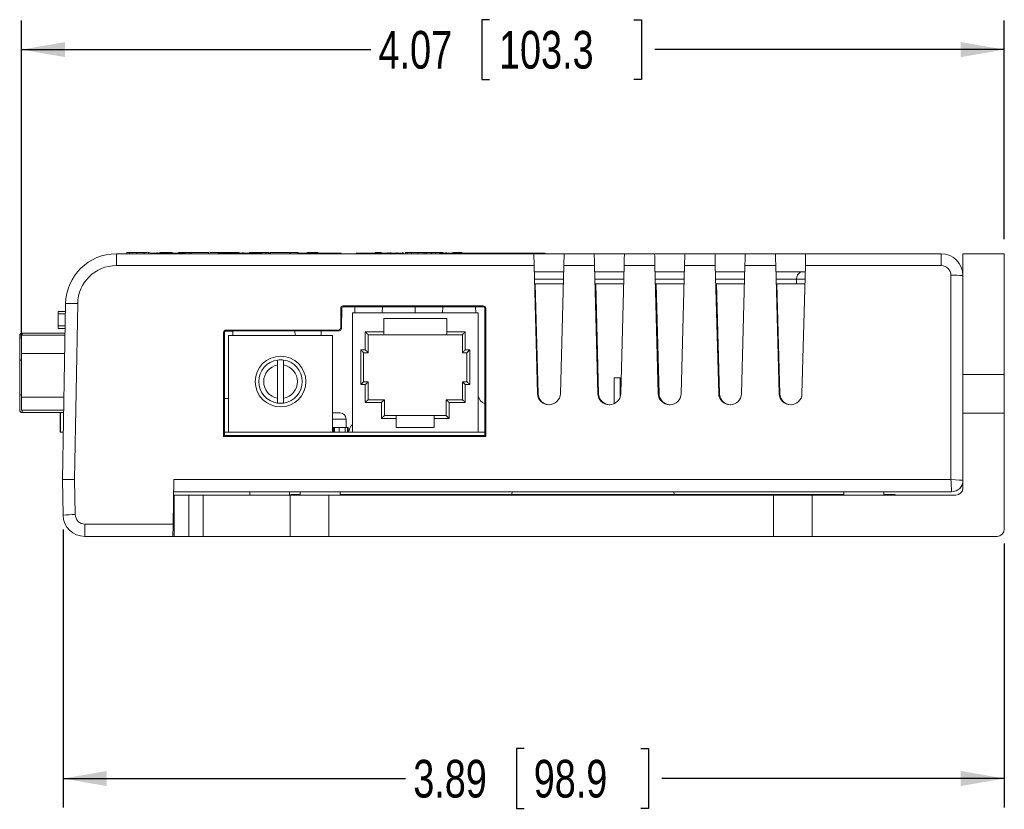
# Model space of a CAD drawing. Header units: inches. Extents: x 0.5 to 33, y 0.5 to 21.5.
# Tile 17 of 35: x 12.9 to 17, y 3.9 to 7.2. Entities that reach past the tile are written whole.
import ezdxf

# ---------------------------------------------------------------- set-up
doc = ezdxf.new("R2010")
doc.units = ezdxf.units.IN
doc.header["$MEASUREMENT"] = 0
doc.layers.add('2', color=179, linetype='Continuous')
doc.styles.add('SLDTEXTSTYLE1', font='TXT', dxfattribs={"width": 0.75})
doc.dimstyles.new('SLDDIMSTYLE0', dxfattribs={"dimtxt": 0.156, "dimasz": 0.18, "dimexe": 0, "dimexo": 0.0625, "dimgap": 0.039, "dimtad": 0, "dimtih": 1, "dimtoh": 1, "dimrnd": 1e-09, "dimzin": 12, "dimdsep": 46, "dimtxsty": 'SLDTEXTSTYLE1', "dimsah": 1, "dimcen": 0.09, "dimadec": 0, "dimazin": 3, "dimtfac": 1, "dimtdec": 3, "dimtofl": 0, "dimtmove": 0, "dimatfit": 3, "dimfxl": 1, "dimfrac": 2, "dimtolj": 1, "dimtzin": 12, "dimarcsym": 0})

# ---------------------------------------------------------------- blocks, each defined once
blk = doc.blocks.new('_D_13')
at = {"layer": '2'}
for p, q in [((13.1144, 5.0937), (13.1144, 3.9432)), ((17.0092, 5.0353), (17.0092, 3.9432)), ((15.0222, 4.187), (14.9905, 4.187)), ((14.9905, 4.187), (14.9905, 3.9394)), ((15.5048, 4.187), (15.5365, 4.187)), ((15.5365, 4.187), (15.5365, 3.9394)), ((13.1144, 4.0632), (14.5316, 4.0632)), ((17.0092, 4.0632), (15.5919, 4.0632)), ((14.9905, 3.9394), (15.0222, 3.9394)), ((15.5365, 3.9394), (15.5048, 3.9394))]:
    blk.add_line(p, q, dxfattribs=at)
for points in [[(13.1144, 4.0632), (13.2944, 4.0319), (13.2944, 4.0944)], [(17.0092, 4.0632), (16.8292, 4.0944), (16.8292, 4.0319)]]:
    blk.add_solid(points, dxfattribs=at)
at = {"layer": '2', "char_height": 0.156, "attachment_point": 1, "style": 'SLDTEXTSTYLE1'}
for s, insert in [('3.89', (14.5633, 4.1405)), ('98.9', (15.0618, 4.1405))]:
    blk.add_mtext(s, dxfattribs=dict(at, insert=insert))
blk = doc.blocks.new('_D_14')
at = {"layer": '2'}
for p, q in [((12.9422, 5.8825), (12.9422, 7.2003)), ((14.8784, 7.2041), (14.8467, 7.2041)), ((14.8467, 7.2041), (14.8467, 6.9565)), ((15.4763, 7.2041), (15.508, 7.2041)), ((15.508, 7.2041), (15.508, 6.9565)), ((17.0092, 6.2953), (17.0092, 7.2003)), ((12.9422, 7.0803), (14.3879, 7.0803)), ((17.0092, 7.0803), (15.5634, 7.0803)), ((14.8467, 6.9565), (14.8784, 6.9565)), ((15.508, 6.9565), (15.4763, 6.9565))]:
    blk.add_line(p, q, dxfattribs=at)
for points in [[(12.9422, 7.0803), (13.1222, 7.0491), (13.1222, 7.1116)], [(17.0092, 7.0803), (16.8292, 7.1116), (16.8292, 7.0491)]]:
    blk.add_solid(points, dxfattribs=at)
at = {"layer": '2', "char_height": 0.156, "attachment_point": 1, "style": 'SLDTEXTSTYLE1'}
for s, insert in [('4.07', (14.4195, 7.1576)), ('103.3', (14.918, 7.1576))]:
    blk.add_mtext(s, dxfattribs=dict(at, insert=insert))

msp = doc.modelspace()

# ---------------------------------------------------------------- linework, layer by layer
at = {"color": 7, "linetype": 'Continuous', "lineweight": 15}
for p, q in [((13.3345, 6.1862), (13.3345, 6.2353)), ((13.3345, 6.2353), (15.0621, 6.2353)), ((13.3779, 6.2403), (13.3779, 6.2353)), ((13.3886, 6.2403), (13.3886, 6.2353)), ((13.4189, 6.2403), (13.4189, 6.2353)), ((13.4496, 6.2403), (13.4496, 6.2353)), ((13.464, 6.2403), (13.4508, 6.2403)), ((13.4679, 6.2403), (13.4679, 6.2353)), ((13.4746, 6.2383), (13.4746, 6.2353)), ((13.4746, 6.2383), (13.6146, 6.2383)), ((13.5037, 6.2403), (13.5037, 6.2383)), ((13.5146, 6.2403), (13.5146, 6.2383)), ((13.5146, 6.2403), (13.5646, 6.2403)), ((13.5646, 6.2403), (13.5646, 6.2383)), ((13.5675, 6.2403), (13.5675, 6.2383)), ((13.5948, 6.2403), (13.5924, 6.2403)), ((13.5963, 6.2403), (13.5963, 6.2383)), ((13.6146, 6.2383), (13.6146, 6.2353)), ((13.6151, 6.2403), (13.6151, 6.2353)), ((13.6224, 6.2403), (13.6224, 6.2353)), ((13.6349, 6.2403), (13.6224, 6.2403)), ((13.6349, 6.2403), (13.6349, 6.2353)), ((13.6446, 6.2403), (13.6349, 6.2403)), ((13.6427, 6.2403), (13.6427, 6.2353)), ((13.6446, 6.2403), (13.6446, 6.2353)), ((13.7153, 6.2403), (13.6446, 6.2403)), ((13.7153, 6.2403), (13.7153, 6.2353)), ((13.7172, 6.2403), (13.7172, 6.2353)), ((13.7704, 6.2403), (13.7211, 6.2403)), ((13.7579, 6.2383), (13.7579, 6.2353)), ((13.7579, 6.2383), (13.7779, 6.2383)), ((13.7704, 6.2403), (13.7704, 6.2383)), ((13.8421, 6.2403), (13.7705, 6.2403)), ((13.7725, 6.2403), (13.7725, 6.2383)), ((13.7779, 6.2383), (13.7779, 6.2353)), ((13.7779, 6.2383), (13.9362, 6.2383)), ((13.8421, 6.2403), (13.8421, 6.2383)), ((13.8441, 6.2403), (13.8441, 6.2383)), ((13.8566, 6.2403), (13.8566, 6.2383)), ((13.8598, 6.2403), (13.8598, 6.2383)), ((13.8858, 6.2403), (13.8858, 6.2383)), ((13.9013, 6.2403), (13.8858, 6.2403)), ((13.9013, 6.2403), (13.9013, 6.2383)), ((13.9117, 6.2403), (13.9013, 6.2403)), ((13.9117, 6.2403), (13.9117, 6.2383)), ((13.9527, 6.2403), (13.9117, 6.2403)), ((13.9362, 6.2383), (13.9362, 6.2353)), ((13.9527, 6.2403), (13.9527, 6.2353)), ((13.9656, 6.2403), (13.9527, 6.2403)), ((13.9656, 6.2403), (13.9656, 6.2353)), ((13.9692, 6.2403), (13.9692, 6.2353)), ((13.9712, 6.2403), (13.9712, 6.2353)), ((14.0511, 6.2403), (13.9712, 6.2403)), ((14.0511, 6.2403), (14.0511, 6.2353)), ((14.0542, 6.2403), (14.0542, 6.2353)), ((14.0862, 6.2383), (14.0862, 6.2353)), ((14.0862, 6.2383), (14.2446, 6.2383)), ((14.0866, 6.2403), (14.0866, 6.2383)), ((14.1243, 6.2403), (14.1243, 6.2383)), ((14.125, 6.2403), (14.125, 6.2383)), ((14.1375, 6.2403), (14.125, 6.2403)), ((14.1375, 6.2403), (14.1375, 6.2383)), ((14.1678, 6.2403), (14.1375, 6.2403)), ((14.1678, 6.2403), (14.1678, 6.2383)), ((14.2446, 6.2383), (14.2446, 6.2353)), ((14.2446, 6.2383), (14.2646, 6.2383)), ((14.2646, 6.2383), (14.2646, 6.2353)), ((14.3276, 6.2383), (14.3276, 6.2353)), ((14.3276, 6.2383), (14.3476, 6.2383)), ((14.3476, 6.2383), (14.3476, 6.2353)), ((14.3476, 6.2383), (14.5226, 6.2383)), ((14.4061, 6.2403), (14.4061, 6.2383)), ((14.413, 6.2403), (14.413, 6.2383)), ((14.431, 6.2403), (14.431, 6.2383)), ((14.4579, 6.2403), (14.4579, 6.2383)), ((14.46, 6.2403), (14.46, 6.2383)), ((14.4673, 6.2403), (14.4673, 6.2383)), ((14.4704, 6.2403), (14.4704, 6.2383)), ((14.4948, 6.2403), (14.4948, 6.2383)), ((14.5191, 6.2403), (14.5191, 6.2383)), ((14.5212, 6.2403), (14.5212, 6.2383)), ((14.5226, 6.2383), (14.5226, 6.2353)), ((14.5305, 6.2403), (14.5305, 6.2353)), ((14.5375, 6.2403), (14.5375, 6.2353)), ((14.5554, 6.2403), (14.5554, 6.2353)), ((14.5557, 6.2403), (14.5557, 6.2353)), ((14.5821, 6.2403), (14.5821, 6.2353)), ((14.6086, 6.2403), (14.6086, 6.2353)), ((14.6169, 6.2403), (14.6086, 6.2403)), ((14.6169, 6.2403), (14.6169, 6.2353)), ((14.6376, 6.2403), (14.6376, 6.2353)), ((14.6386, 6.2403), (14.6386, 6.2353)), ((14.6558, 6.2403), (14.6558, 6.2353)), ((14.6726, 6.2383), (14.6726, 6.2353)), ((14.6726, 6.2383), (14.8476, 6.2383)), ((14.685, 6.2403), (14.685, 6.2383)), ((14.6876, 6.2403), (14.6876, 6.2383)), ((14.6974, 6.2403), (14.6974, 6.2383)), ((14.7006, 6.2403), (14.7006, 6.2383)), ((14.7266, 6.2403), (14.7266, 6.2383)), ((14.7639, 6.2403), (14.7266, 6.2403)), ((14.7639, 6.2403), (14.7639, 6.2383)), ((14.8476, 6.2383), (14.8676, 6.2383)), ((14.8476, 6.2383), (14.8476, 6.2353)), ((14.8676, 6.2383), (14.8676, 6.2353)), ((14.8901, 6.2383), (14.8676, 6.2383)), ((14.8901, 6.2383), (14.8901, 6.2353)), ((14.95, 6.2383), (14.8901, 6.2383)), ((14.95, 6.2383), (14.95, 6.2353)), ((15.0282, 6.2383), (14.95, 6.2383)), ((15.0282, 6.2383), (15.0282, 6.2353)), ((15.1091, 6.2383), (15.0282, 6.2383)), ((15.0621, 6.2353), (15.0633, 6.1862)), ((15.1871, 6.2353), (15.0621, 6.2353)), ((15.1091, 6.2383), (15.1091, 6.2353)), ((15.1858, 6.1862), (15.1871, 6.2353)), ((15.1871, 6.2353), (15.3121, 6.2353)), ((15.4371, 6.2353), (15.3121, 6.2353)), ((15.4371, 6.2353), (15.5621, 6.2353)), ((15.6871, 6.2353), (15.5621, 6.2353)), ((15.6871, 6.2353), (15.8121, 6.2353)), ((15.9371, 6.2353), (15.8121, 6.2353)), ((15.9371, 6.2353), (16.0621, 6.2353)), ((16.1871, 6.2353), (16.0621, 6.2353)), ((16.1871, 6.2353), (16.7482, 6.2353)), ((16.7482, 6.2353), (16.7482, 6.1862)), ((17.0092, 6.2353), (16.8382, 6.2353)), ((16.8382, 6.2353), (16.8382, 5.7353)), ((17.0092, 6.2353), (17.0092, 5.7353)), ((15.0633, 6.1862), (13.3345, 6.1862)), ((15.0772, 5.6561), (15.0633, 6.1862)), ((15.1851, 6.1603), (15.064, 6.1603)), ((15.1858, 6.1862), (15.1719, 5.6561)), ((15.3133, 6.1862), (15.1858, 6.1862)), ((15.3272, 5.6561), (15.3133, 6.1862)), ((15.4351, 6.1603), (15.314, 6.1603)), ((15.4358, 6.1862), (15.4219, 5.6561)), ((15.5633, 6.1862), (15.4358, 6.1862)), ((15.5772, 5.6561), (15.5633, 6.1862)), ((15.6851, 6.1603), (15.564, 6.1603)), ((15.6858, 6.1862), (15.6719, 5.6561)), ((15.8133, 6.1862), (15.6858, 6.1862)), ((15.8272, 5.6561), (15.8133, 6.1862)), ((15.9351, 6.1603), (15.814, 6.1603)), ((15.9358, 6.1862), (15.9219, 5.6561)), ((16.0633, 6.1862), (15.9358, 6.1862)), ((16.0772, 5.6561), (16.0633, 6.1862)), ((16.1851, 6.1603), (16.064, 6.1603)), ((16.1858, 6.1862), (16.1719, 5.6561)), ((16.7482, 6.1862), (16.1858, 6.1862)), ((16.1491, 6.1103), (16.1492, 6.1306)), ((16.7882, 5.3012), (16.7882, 6.1462)), ((15.1838, 6.1103), (15.0653, 6.1103)), ((15.0803, 5.6561), (15.0684, 6.1103)), ((15.4338, 6.1103), (15.3153, 6.1103)), ((15.3303, 5.6561), (15.3184, 6.1103)), ((15.6838, 6.1103), (15.5653, 6.1103)), ((15.5803, 5.6561), (15.5684, 6.1103)), ((15.9338, 6.1103), (15.8153, 6.1103)), ((15.8303, 5.6561), (15.8184, 6.1103)), ((16.1491, 6.1103), (16.0684, 6.1103)), ((16.0803, 5.6561), (16.0684, 6.1103)), ((16.1838, 6.1103), (16.1491, 6.1103)), ((13.124, 5.9963), (13.0942, 5.9963)), ((13.0942, 5.9863), (13.0942, 5.9963)), ((13.1118, 5.3003), (13.1246, 6.029)), ((13.1243, 6.0163), (13.1242, 6.0163)), ((13.1242, 6.0061), (13.1242, 6.0163)), ((13.1745, 6.029), (13.1618, 5.3012)), ((14.263, 6.0093), (14.2629, 5.9293)), ((14.267, 6.0093), (14.263, 6.0093)), ((14.267, 6.0093), (14.2669, 5.9293)), ((14.8532, 6.0195), (14.2732, 6.0195)), ((14.2732, 6.0155), (14.2732, 6.0195)), ((14.8532, 6.0155), (14.2732, 6.0155)), ((14.3116, 5.9912), (14.3116, 5.4963)), ((14.3116, 5.9912), (14.8317, 5.9912)), ((14.3216, 5.9912), (14.3209, 6.0155)), ((14.4354, 6.0155), (14.4348, 5.9912)), ((14.5716, 5.9912), (14.5709, 6.0155)), ((14.6854, 6.0155), (14.6848, 5.9912)), ((14.8216, 5.9912), (14.8209, 6.0155)), ((14.8317, 5.9912), (14.8317, 5.4963)), ((14.8532, 6.0155), (14.8532, 6.0195)), ((14.8598, 5.4826), (14.8594, 6.0093)), ((14.8594, 6.0093), (14.8634, 6.0093)), ((14.8639, 5.4786), (14.8634, 6.0093)), ((13.0942, 5.9363), (13.0942, 5.9863)), ((14.7018, 5.9676), (14.4415, 5.9676)), ((14.4415, 5.912), (14.4415, 5.9676)), ((14.7018, 5.912), (14.7018, 5.9676)), ((13.0942, 5.9263), (13.0942, 5.9363)), ((13.1228, 5.9263), (13.0942, 5.9263)), ((13.7779, 5.9093), (13.7775, 5.4786)), ((13.7819, 5.9093), (13.7779, 5.9093)), ((13.7819, 5.9093), (13.7815, 5.4826)), ((13.8162, 5.9153), (13.7863, 5.9153)), ((14.2532, 5.9196), (13.7882, 5.9196)), ((13.7882, 5.9156), (13.7882, 5.9196)), ((14.2532, 5.9156), (13.7882, 5.9156)), ((13.8162, 5.8963), (13.8162, 5.9153)), ((14.074, 5.8963), (14.0735, 5.9156)), ((14.1828, 5.9156), (14.1823, 5.8963)), ((14.2532, 5.9156), (14.2532, 5.9196)), ((14.2669, 5.9293), (14.2629, 5.9293)), ((14.4415, 5.912), (14.3648, 5.912)), ((14.3648, 5.912), (14.3648, 5.8376)), ((14.4415, 5.9002), (14.4415, 5.912)), ((14.7785, 5.912), (14.7018, 5.912)), ((14.7018, 5.9002), (14.7018, 5.912)), ((14.7785, 5.8376), (14.7785, 5.912)), ((12.9346, 5.7968), (12.9346, 5.8969)), ((12.9422, 5.8225), (12.9422, 5.8988)), ((12.9422, 5.8988), (13.1223, 5.8988)), ((13.1224, 5.9069), (12.9446, 5.9069)), ((14.2292, 5.8963), (13.7992, 5.8963)), ((13.7992, 5.8963), (13.7992, 5.4963)), ((14.2292, 5.4963), (14.2292, 5.8963)), ((14.3766, 5.9002), (14.4415, 5.9002)), ((14.3766, 5.9002), (14.3766, 5.8258)), ((14.4415, 5.9002), (14.7018, 5.9002)), ((14.7018, 5.9002), (14.7667, 5.9002)), ((14.7667, 5.8258), (14.7667, 5.9002)), ((14.3648, 5.8376), (14.3459, 5.8376)), ((14.3459, 5.8376), (14.3459, 5.6935)), ((14.7974, 5.8376), (14.7785, 5.8376)), ((14.7974, 5.6935), (14.7974, 5.8376)), ((12.9346, 5.6527), (12.9346, 5.7968)), ((12.9422, 5.6415), (12.9422, 5.8225)), ((14.3577, 5.8258), (14.3577, 5.7054)), ((14.3577, 5.8258), (14.3766, 5.8258)), ((14.7856, 5.8258), (14.7667, 5.8258)), ((14.7856, 5.7054), (14.7856, 5.8258)), ((14.0017, 5.6377), (14.0017, 5.7749)), ((14.0267, 5.7749), (14.0267, 5.6377)), ((14.3577, 5.7054), (14.3766, 5.7054)), ((14.3766, 5.7054), (14.3766, 5.6313)), ((14.7667, 5.6313), (14.7667, 5.7054)), ((14.7856, 5.7054), (14.7667, 5.7054)), ((15.3953, 5.615), (15.3953, 5.7211)), ((15.3953, 5.7211), (15.419, 5.7211)), ((15.419, 5.7211), (15.419, 5.641)), ((17.0092, 5.7353), (16.8382, 5.7353)), ((16.8382, 5.7353), (16.8382, 5.5753)), ((17.0092, 5.7353), (17.0092, 5.5753)), ((14.3459, 5.6935), (14.3648, 5.6935)), ((14.3648, 5.6935), (14.3648, 5.6195)), ((14.7785, 5.6195), (14.7785, 5.6935)), ((14.7785, 5.6935), (14.7974, 5.6935)), ((12.9346, 5.5878), (12.9346, 5.6527)), ((12.9422, 5.5878), (12.9422, 5.6415)), ((13.7816, 5.6363), (13.7992, 5.6363)), ((14.4439, 5.6313), (14.3766, 5.6313)), ((14.4439, 5.6313), (14.4439, 5.5656)), ((14.6994, 5.6313), (14.7667, 5.6313)), ((14.6994, 5.6313), (14.6994, 5.5656)), ((12.9422, 5.5878), (13.1169, 5.5878)), ((14.3648, 5.6195), (14.4321, 5.6195)), ((14.4321, 5.6195), (14.4321, 5.5538)), ((14.7112, 5.5538), (14.7112, 5.6195)), ((14.7112, 5.6195), (14.7785, 5.6195)), ((15.1242, 5.6103), (15.1249, 5.6103)), ((15.3742, 5.6103), (15.3749, 5.6103)), ((15.6242, 5.6103), (15.6249, 5.6103)), ((15.8742, 5.6103), (15.8749, 5.6103)), ((16.1242, 5.6103), (16.1249, 5.6103)), ((12.9446, 5.5778), (13.1167, 5.5778)), ((13.1021, 5.5213), (13.1021, 5.5778)), ((13.1021, 5.4963), (13.1021, 5.5778)), ((13.1029, 5.4963), (13.1029, 5.5778)), ((13.1029, 5.5213), (13.1029, 5.5778)), ((14.2292, 5.5763), (14.2604, 5.5763)), ((14.2854, 5.5163), (14.2854, 5.5513)), ((14.4321, 5.5538), (14.4931, 5.5538)), ((14.4931, 5.5656), (14.4439, 5.5656)), ((14.4931, 5.5656), (14.4931, 5.5538)), ((14.6502, 5.5656), (14.4931, 5.5656)), ((14.4931, 5.516), (14.4931, 5.5538)), ((14.6994, 5.5656), (14.6502, 5.5656)), ((14.6502, 5.5538), (14.6502, 5.5656)), ((14.6502, 5.516), (14.6502, 5.5538)), ((14.6502, 5.5538), (14.7112, 5.5538)), ((16.8382, 5.5753), (16.8382, 5.2663)), ((17.0092, 5.5753), (16.8382, 5.5753)), ((17.0092, 5.5753), (17.0092, 5.0953)), ((13.1021, 5.5213), (13.1029, 5.5213)), ((14.2292, 5.5163), (14.233, 5.5163)), ((14.233, 5.5163), (14.233, 5.4963)), ((14.233, 5.5163), (14.252, 5.5163)), ((14.2372, 5.5163), (14.2372, 5.4963)), ((14.252, 5.5163), (14.2573, 5.5163)), ((14.2573, 5.5163), (14.282, 5.5163)), ((14.2573, 5.5163), (14.2573, 5.4963)), ((14.282, 5.5163), (14.2836, 5.5163)), ((14.282, 5.5163), (14.282, 5.4963)), ((14.2836, 5.5163), (14.2912, 5.5163)), ((14.2912, 5.5163), (14.2912, 5.4963)), ((14.2912, 5.5163), (14.2932, 5.5163)), ((14.2932, 5.4963), (14.2932, 5.5163)), ((14.4931, 5.516), (14.6502, 5.516)), ((13.1021, 5.4963), (13.1029, 5.4963)), ((13.1153, 5.4963), (13.1029, 5.4963)), ((13.7815, 5.4826), (13.7775, 5.4786)), ((13.7775, 5.4786), (14.8639, 5.4786)), ((13.7815, 5.4963), (13.7992, 5.4963)), ((13.7815, 5.4826), (14.8598, 5.4826)), ((13.7992, 5.4963), (14.2292, 5.4963)), ((14.2292, 5.4963), (14.3116, 5.4963)), ((14.2972, 5.4965), (14.2972, 5.4963)), ((14.3116, 5.4963), (14.8317, 5.4963)), ((14.8317, 5.4963), (14.8598, 5.4963)), ((14.8598, 5.4826), (14.8639, 5.4786)), ((13.1144, 5.1537), (13.1118, 5.3003)), ((13.1618, 5.3012), (13.1644, 5.1555)), ((13.5695, 5.1162), (13.5727, 5.3012)), ((13.5727, 5.3012), (16.7882, 5.3012)), ((13.5716, 5.2363), (13.5742, 5.2363)), ((16.7912, 5.2503), (13.5718, 5.2503)), ((13.5742, 5.0653), (13.5742, 5.2363)), ((13.5742, 5.2363), (13.6342, 5.2363)), ((13.6342, 5.0653), (13.6342, 5.2363)), ((13.6342, 5.2363), (13.6942, 5.2363)), ((13.6942, 5.2363), (13.6942, 5.0653)), ((13.6942, 5.2363), (14.0542, 5.2363)), ((13.8867, 5.2503), (13.8867, 5.2363)), ((14.0517, 5.2363), (14.0517, 5.2503)), ((14.0542, 5.0653), (14.0542, 5.2363)), ((14.2142, 5.2363), (14.0542, 5.2363)), ((14.0572, 5.2393), (14.0572, 5.2363)), ((14.0572, 5.2393), (14.0957, 5.2393)), ((14.0957, 5.2503), (14.0957, 5.2363)), ((14.2142, 5.0653), (14.2142, 5.2363)), ((14.2142, 5.2363), (16.0542, 5.2363)), ((14.2607, 5.2363), (14.2607, 5.2503)), ((14.2607, 5.2393), (16.3457, 5.2393)), ((14.9721, 5.2503), (14.9711, 5.2393)), ((15.6422, 5.2503), (15.6432, 5.2393)), ((16.0542, 5.0653), (16.0542, 5.2363)), ((16.2142, 5.2363), (16.0542, 5.2363)), ((16.2142, 5.0653), (16.2142, 5.2363)), ((16.2142, 5.2363), (16.8082, 5.2363)), ((16.3457, 5.2503), (16.3457, 5.2363)), ((16.5107, 5.2363), (16.5107, 5.2503)), ((16.5107, 5.2393), (16.5572, 5.2393)), ((16.5572, 5.2393), (16.5572, 5.2363)), ((16.7912, 5.2503), (16.7912, 5.2503)), ((13.2044, 5.1162), (13.5695, 5.1162)), ((13.2044, 5.1162), (13.2044, 5.0653)), ((13.5686, 5.0653), (13.2044, 5.0653)), ((13.5742, 5.0653), (13.5686, 5.0653)), ((13.6342, 5.0653), (13.5742, 5.0653)), ((13.6942, 5.0653), (13.6342, 5.0653)), ((13.6942, 5.0653), (14.0542, 5.0653)), ((14.2142, 5.0653), (14.0542, 5.0653)), ((14.2142, 5.0653), (16.0542, 5.0653)), ((16.2142, 5.0653), (16.0542, 5.0653)), ((16.2142, 5.0653), (16.9792, 5.0653))]:
    msp.add_line(p, q, dxfattribs=at)
at = {"color": 8, "linetype": 'Continuous', "lineweight": 15}
for p, q in [((15.1843, 6.1306), (15.0648, 6.1306)), ((15.4343, 6.1306), (15.3148, 6.1306)), ((15.6843, 6.1306), (15.5648, 6.1306)), ((15.9343, 6.1306), (15.8148, 6.1306)), ((16.1492, 6.1306), (16.0648, 6.1306)), ((16.1843, 6.1306), (16.1492, 6.1306)), ((13.1238, 5.9863), (13.0942, 5.9863)), ((13.1229, 5.9363), (13.0942, 5.9363)), ((12.9446, 5.9069), (12.9446, 5.8988)), ((12.9422, 5.8225), (13.121, 5.8225)), ((12.9422, 5.6415), (13.1178, 5.6415)), ((12.9446, 5.5878), (12.9446, 5.5778)), ((14.2854, 5.5513), (14.2292, 5.5513)), ((14.3116, 5.4965), (14.2972, 5.4965))]:
    msp.add_line(p, q, dxfattribs=at)
at = {"color": 7, "linetype": 'Continuous', "lineweight": 15, "flags": 128}
for points in [[(15.3121, 6.2353), (15.3121, 6.2344), (15.3122, 6.2316), (15.3123, 6.2271), (15.3124, 6.221), (15.3126, 6.2135), (15.3128, 6.205), (15.3131, 6.1958), (15.3133, 6.1862)], [(15.4358, 6.1862), (15.436, 6.1958), (15.4363, 6.205), (15.4365, 6.2135), (15.4367, 6.221), (15.4368, 6.2271), (15.437, 6.2316), (15.437, 6.2344), (15.4371, 6.2353)], [(15.5621, 6.2353), (15.5621, 6.2344), (15.5622, 6.2316), (15.5623, 6.2271), (15.5624, 6.221), (15.5626, 6.2135), (15.5628, 6.205), (15.5631, 6.1958), (15.5633, 6.1862)], [(15.6858, 6.1862), (15.686, 6.1958), (15.6863, 6.205), (15.6865, 6.2135), (15.6867, 6.221), (15.6868, 6.2271), (15.687, 6.2316), (15.687, 6.2344), (15.6871, 6.2353)], [(15.8121, 6.2353), (15.8121, 6.2344), (15.8122, 6.2316), (15.8123, 6.2271), (15.8124, 6.221), (15.8126, 6.2135), (15.8128, 6.205), (15.8131, 6.1958), (15.8133, 6.1862)], [(15.9358, 6.1862), (15.936, 6.1958), (15.9363, 6.205), (15.9365, 6.2135), (15.9367, 6.221), (15.9368, 6.2271), (15.937, 6.2316), (15.937, 6.2344), (15.9371, 6.2353)], [(16.0621, 6.2353), (16.0621, 6.2344), (16.0622, 6.2316), (16.0623, 6.2271), (16.0624, 6.221), (16.0626, 6.2135), (16.0628, 6.205), (16.0631, 6.1958), (16.0633, 6.1862)], [(16.1858, 6.1862), (16.186, 6.1958), (16.1863, 6.205), (16.1865, 6.2135), (16.1867, 6.221), (16.1868, 6.2271), (16.187, 6.2316), (16.187, 6.2344), (16.1871, 6.2353)], [(14.3648, 5.912), (14.3671, 5.9097), (14.3693, 5.9075), (14.3713, 5.9055), (14.3731, 5.9037), (14.3746, 5.9022), (14.3757, 5.9011), (14.3764, 5.9005), (14.3766, 5.9002)], [(14.7785, 5.912), (14.7762, 5.9097), (14.774, 5.9075), (14.772, 5.9055), (14.7702, 5.9037), (14.7687, 5.9022), (14.7676, 5.9011), (14.767, 5.9005), (14.7667, 5.9002)], [(14.3459, 5.8376), (14.3482, 5.8353), (14.3504, 5.8331), (14.3524, 5.8311), (14.3542, 5.8293), (14.3557, 5.8278), (14.3568, 5.8267), (14.3575, 5.8261), (14.3577, 5.8258)], [(14.3648, 5.8376), (14.3671, 5.8353), (14.3693, 5.8331), (14.3713, 5.8311), (14.3731, 5.8293), (14.3746, 5.8278), (14.3757, 5.8267), (14.3764, 5.8261), (14.3766, 5.8258)], [(14.7785, 5.8376), (14.7762, 5.8353), (14.774, 5.8331), (14.772, 5.8311), (14.7702, 5.8293), (14.7687, 5.8278), (14.7676, 5.8267), (14.767, 5.8261), (14.7667, 5.8258)], [(14.7974, 5.8376), (14.7951, 5.8353), (14.7929, 5.8331), (14.7909, 5.8311), (14.7891, 5.8293), (14.7876, 5.8278), (14.7865, 5.8267), (14.7859, 5.8261), (14.7856, 5.8258)], [(14.3459, 5.6935), (14.3482, 5.6959), (14.3504, 5.6981), (14.3524, 5.7001), (14.3542, 5.7019), (14.3557, 5.7034), (14.3568, 5.7045), (14.3575, 5.7051), (14.3577, 5.7054)], [(14.3648, 5.6935), (14.3671, 5.6959), (14.3693, 5.6981), (14.3713, 5.7001), (14.3731, 5.7019), (14.3746, 5.7034), (14.3757, 5.7045), (14.3764, 5.7051), (14.3766, 5.7054)], [(14.7785, 5.6935), (14.7762, 5.6959), (14.774, 5.6981), (14.772, 5.7001), (14.7702, 5.7019), (14.7687, 5.7034), (14.7676, 5.7045), (14.767, 5.7051), (14.7667, 5.7054)], [(14.7974, 5.6935), (14.7951, 5.6959), (14.7929, 5.6981), (14.7909, 5.7001), (14.7891, 5.7019), (14.7876, 5.7034), (14.7865, 5.7045), (14.7859, 5.7051), (14.7856, 5.7054)], [(14.3648, 5.6195), (14.3671, 5.6218), (14.3693, 5.6241), (14.3713, 5.6261), (14.3731, 5.6279), (14.3746, 5.6294), (14.3757, 5.6304), (14.3764, 5.6311), (14.3766, 5.6313)], [(14.4321, 5.6195), (14.4344, 5.6218), (14.4366, 5.6241), (14.4387, 5.6261), (14.4404, 5.6279), (14.4419, 5.6294), (14.443, 5.6304), (14.4437, 5.6311), (14.4439, 5.6313)], [(14.7112, 5.6195), (14.7089, 5.6218), (14.7067, 5.6241), (14.7047, 5.6261), (14.7029, 5.6279), (14.7014, 5.6294), (14.7003, 5.6304), (14.6996, 5.6311), (14.6994, 5.6313)], [(14.7785, 5.6195), (14.7762, 5.6218), (14.774, 5.6241), (14.772, 5.6261), (14.7702, 5.6279), (14.7687, 5.6294), (14.7676, 5.6304), (14.767, 5.6311), (14.7667, 5.6313)], [(14.4321, 5.5538), (14.4341, 5.5558), (14.4361, 5.5578), (14.438, 5.5597), (14.4397, 5.5614), (14.4411, 5.5628), (14.4423, 5.564), (14.4432, 5.5649), (14.4437, 5.5654), (14.4439, 5.5656)], [(14.7112, 5.5538), (14.7092, 5.5558), (14.7072, 5.5578), (14.7053, 5.5597), (14.7036, 5.5614), (14.7022, 5.5628), (14.701, 5.564), (14.7001, 5.5649), (14.6996, 5.5654), (14.6994, 5.5656)], [(13.5695, 5.1162), (13.5693, 5.1074), (13.5692, 5.0988), (13.5691, 5.0908), (13.5689, 5.0835), (13.5688, 5.0773), (13.5687, 5.0721), (13.5687, 5.0684), (13.5686, 5.0661), (13.5686, 5.0653)]]:
    msp.add_lwpolyline(points, dxfattribs=at)
at = {"color": 8, "linetype": 'Continuous', "lineweight": 15, "flags": 128}
for points in [[(12.9422, 5.7947), (12.9407, 5.7948), (12.939, 5.795), (12.9375, 5.7953), (12.9362, 5.7956), (12.9353, 5.796), (12.9348, 5.7964), (12.9346, 5.7968)], [(12.9422, 5.6506), (12.9407, 5.6507), (12.939, 5.6509), (12.9375, 5.6512), (12.9362, 5.6515), (12.9353, 5.6519), (12.9348, 5.6523), (12.9346, 5.6527)]]:
    msp.add_lwpolyline(points, dxfattribs=at)
at = {"color": 7, "linetype": 'Continuous', "lineweight": 15}
msp.add_circle((14.0142, 5.7063), 0.105, dxfattribs=at)
for centre, radius, start, end in [((13.3345, 6.0253), 0.21, 90, 179), ((16.7482, 6.1453), 0.09, 0, 90), ((13.3345, 6.0262), 0.16, 90, 179), ((16.7482, 6.1462), 0.04, 0, 90), ((16.8007, 5.4294), 0.7169, 87.0015, 90.9989), ((13.1496, 5.3126), 0.7168, 88.0016, 91.9984), ((14.2732, 6.0093), 0.0102, 90, 179.9476), ((14.2732, 6.0093), 0.00621, 90, 179.9476), ((14.8532, 6.0093), 0.0102, 0.0524, 90), ((14.8532, 6.0093), 0.00621, 0.0524, 90), ((13.7882, 5.9093), 0.0103, 90, 179.9476), ((13.7882, 5.9093), 0.0063, 90, 179.9476), ((14.2532, 5.9293), 0.00972, 270, 359.9476), ((14.2532, 5.9293), 0.0137, 270, 359.9476), ((12.9446, 5.8969), 0.01, 90, 180), ((14.0142, 5.7063), 0.09, 97.9836, 262.0164), ((14.0142, 5.7063), 0.09, 82.0164, 97.9836), ((14.0142, 5.7063), 0.09, 277.9836, 82.0164), ((14.0142, 5.7063), 0.0698, 100.3226, 259.6774), ((14.0142, 5.7063), 0.0698, 280.3226, 79.6774), ((14.8773, 5.6573), 0.047, 193.9581, 248.032), ((15.1242, 5.6573), 0.047, 181.5, 270), ((15.1273, 5.6573), 0.047, 181.5, 270), ((15.1249, 5.6573), 0.047, 270, 358.5), ((15.3742, 5.6573), 0.047, 181.5, 270), ((15.3773, 5.6573), 0.047, 181.5, 270), ((15.3749, 5.6573), 0.047, 270, 358.5), ((15.6242, 5.6573), 0.047, 181.5, 270), ((15.6273, 5.6573), 0.047, 181.5, 270), ((15.6249, 5.6573), 0.047, 270, 358.5), ((15.8742, 5.6573), 0.047, 181.5, 270), ((15.8773, 5.6573), 0.047, 181.5, 270), ((15.8749, 5.6573), 0.047, 270, 358.5), ((16.1242, 5.6573), 0.047, 181.5, 270), ((16.1273, 5.6573), 0.047, 181.5, 270), ((16.1249, 5.6573), 0.047, 270, 358.5), ((12.9446, 5.5878), 0.01, 180, 270), ((14.0142, 5.7063), 0.09, 262.0164, 277.9836), ((14.2604, 5.5513), 0.025, 0, 90), ((14.3392, 5.4965), 0.042, 130.9727, 180), ((16.7912, 5.2973), 0.047, 269.9956, 359.9957), ((16.7912, 5.2973), 0.047, 270, 0), ((16.8082, 5.2663), 0.03, 270, 0), ((13.1644, 4.4381), 0.7174, 90.0014, 93.9974), ((13.2044, 5.1553), 0.09, 181, 270), ((13.2044, 5.1562), 0.04, 181, 270), ((16.9792, 5.0953), 0.03, 270, 0)]:
    msp.add_arc(centre, radius, start, end, dxfattribs=at)
for centre, major_axis, ratio, start_param, end_param in [((13.1618, 5.3003), (0.05, 0), 0.01745, 1.570796, 3.141593), ((16.7882, 5.3003), (-0.003, 0.05), 0.001043, 3.158983, 4.72978), ((16.7882, 5.3003), (0.05, -0.003), 0.01739, 0.001044, 1.57184)]:
    msp.add_ellipse(centre, major_axis=major_axis, ratio=ratio, start_param=start_param, end_param=end_param, dxfattribs=at)
for points, knots in [([(13.3886, 6.2403), (13.3869, 6.2403), (13.3834, 6.2403), (13.3789, 6.2403), (13.3783, 6.2403), (13.3779, 6.2403)], [0, 0, 0, 0, 0.280911, 0.561348, 1, 1, 1, 1]), ([(13.4189, 6.2403), (13.413, 6.2403), (13.4024, 6.2403), (13.3928, 6.2403), (13.3886, 6.2403)], [0, 0, 0, 0, 0.5606835, 1, 1, 1, 1]), ([(13.4496, 6.2403), (13.4494, 6.2403), (13.449, 6.2403), (13.4445, 6.2403), (13.4347, 6.2403), (13.4254, 6.2403), (13.4189, 6.2403)], [0, 0, 0, 0, 0.18709, 0.373679, 0.560702, 1, 1, 1, 1]), ([(13.4712, 6.2403), (13.4712, 6.2403), (13.4698, 6.2403), (13.4684, 6.2403), (13.4681, 6.2403), (13.4679, 6.2403)], [0, 0, 0, 0, 0.014712, 0.50695, 1, 1, 1, 1]), ([(13.6151, 6.2403), (13.6119, 6.2403), (13.6062, 6.2403), (13.5993, 6.2403), (13.5963, 6.2403)], [0, 0, 0, 0, 0.558649, 1, 1, 1, 1]), ([(13.6224, 6.2403), (13.6221, 6.2403), (13.6215, 6.2403), (13.6171, 6.2403), (13.6151, 6.2403)], [0, 0, 0, 0, 0.559365, 1, 1, 1, 1]), ([(14.0866, 6.2403), (14.0822, 6.2403), (14.0736, 6.2403), (14.0629, 6.2403), (14.056, 6.2403), (14.0545, 6.2403), (14.0538, 6.2403)], [0, 0, 0, 0, 0.280432, 0.559809, 0.779684, 1, 1, 1, 1]), ([(14.413, 6.2403), (14.4107, 6.2403), (14.4067, 6.2403), (14.4062, 6.2403), (14.4061, 6.2403)], [0, 0, 0, 0, 0.558581, 1, 1, 1, 1]), ([(14.431, 6.2403), (14.4272, 6.2403), (14.4206, 6.2403), (14.4153, 6.2403), (14.413, 6.2403)], [0, 0, 0, 0, 0.559809, 1, 1, 1, 1]), ([(14.5375, 6.2403), (14.5352, 6.2403), (14.5311, 6.2403), (14.5307, 6.2403), (14.5305, 6.2403)], [0, 0, 0, 0, 0.55858, 1, 1, 1, 1]), ([(14.5554, 6.2403), (14.5517, 6.2403), (14.545, 6.2403), (14.5398, 6.2403), (14.5375, 6.2403)], [0, 0, 0, 0, 0.55981, 1, 1, 1, 1]), ([(14.5821, 6.2403), (14.5781, 6.2403), (14.5701, 6.2403), (14.5611, 6.2403), (14.5563, 6.2403), (14.5559, 6.2403), (14.5557, 6.2403)], [0, 0, 0, 0, 0.279987, 0.559027, 0.779243, 1, 1, 1, 1]), ([(14.6086, 6.2403), (14.6082, 6.2403), (14.6075, 6.2403), (14.6003, 6.2403), (14.5912, 6.2403), (14.5851, 6.2403), (14.5821, 6.2403)], [0, 0, 0, 0, 0.279903, 0.558948, 0.779191, 1, 1, 1, 1]), ([(14.6376, 6.2403), (14.6374, 6.2403), (14.6369, 6.2403), (14.6318, 6.2403), (14.6245, 6.2403), (14.6194, 6.2403), (14.6169, 6.2403)], [0, 0, 0, 0, 0.2804386, 0.559514, 0.779459, 1, 1, 1, 1]), ([(14.6558, 6.2403), (14.6515, 6.2403), (14.6453, 6.2403), (14.6402, 6.2403), (14.6386, 6.2403)], [0, 0, 0, 0, 0.690869, 1, 1, 1, 1]), ([(14.685, 6.2403), (14.6846, 6.2403), (14.6837, 6.2403), (14.6752, 6.2403), (14.6654, 6.2403), (14.659, 6.2403), (14.6558, 6.2403)], [0, 0, 0, 0, 0.279428, 0.558246, 0.778841, 1, 1, 1, 1]), ([(16.1492, 6.1306), (16.1494, 6.1334), (16.1499, 6.1391), (16.1531, 6.1473), (16.1585, 6.1548), (16.1653, 6.1593), (16.1702, 6.1603), (16.1723, 6.1603), (16.1724, 6.1603)], [0, 0, 0, 0, 0.160696, 0.320773, 0.534356, 0.799787, 0.995793, 1, 1, 1, 1]), ([(14.0017, 5.7749), (14.0017, 5.7806), (14.0017, 5.7874), (14.0017, 5.7942), (14.0017, 5.7954)], [0, 0, 0, 0, 0.822277, 1, 1, 1, 1]), ([(14.0267, 5.7954), (14.0267, 5.7914), (14.0267, 5.7846), (14.0267, 5.7778), (14.0267, 5.7749)], [0, 0, 0, 0, 0.584335, 1, 1, 1, 1]), ([(14.0017, 5.6172), (14.0017, 5.6212), (14.0017, 5.628), (14.0017, 5.6348), (14.0017, 5.6377)], [0, 0, 0, 0, 0.584334, 1, 1, 1, 1]), ([(14.0267, 5.6377), (14.0267, 5.6321), (14.0267, 5.6252), (14.0267, 5.6184), (14.0267, 5.6172)], [0, 0, 0, 0, 0.822276, 1, 1, 1, 1])]:
    msp.add_open_spline(points, degree=3, knots=knots, dxfattribs=at)

# ---------------------------------------------------------------- dimensions: what is measured, and where the dimension line sits
at = {"layer": '2'}
for base, p1, p2, picture, middle in [((17.0092, 7.0803), (12.9422, 5.8225), (17.0092, 6.2353), '_D_14', (14.9757, 7.0803)), ((17.0092, 4.0632), (13.1144, 5.1537), (17.0092, 5.0953), '_D_13', (15.0618, 4.0632))]:
    dim = msp.add_linear_dim(base=base, p1=p1, p2=p2, dimstyle='SLDDIMSTYLE0', dxfattribs=at)
    dim.commit()
    dim.dimension.update_dxf_attribs({"geometry": picture, "text_midpoint": middle, "dimtype": 160})

doc.saveas('drawing.dxf')
